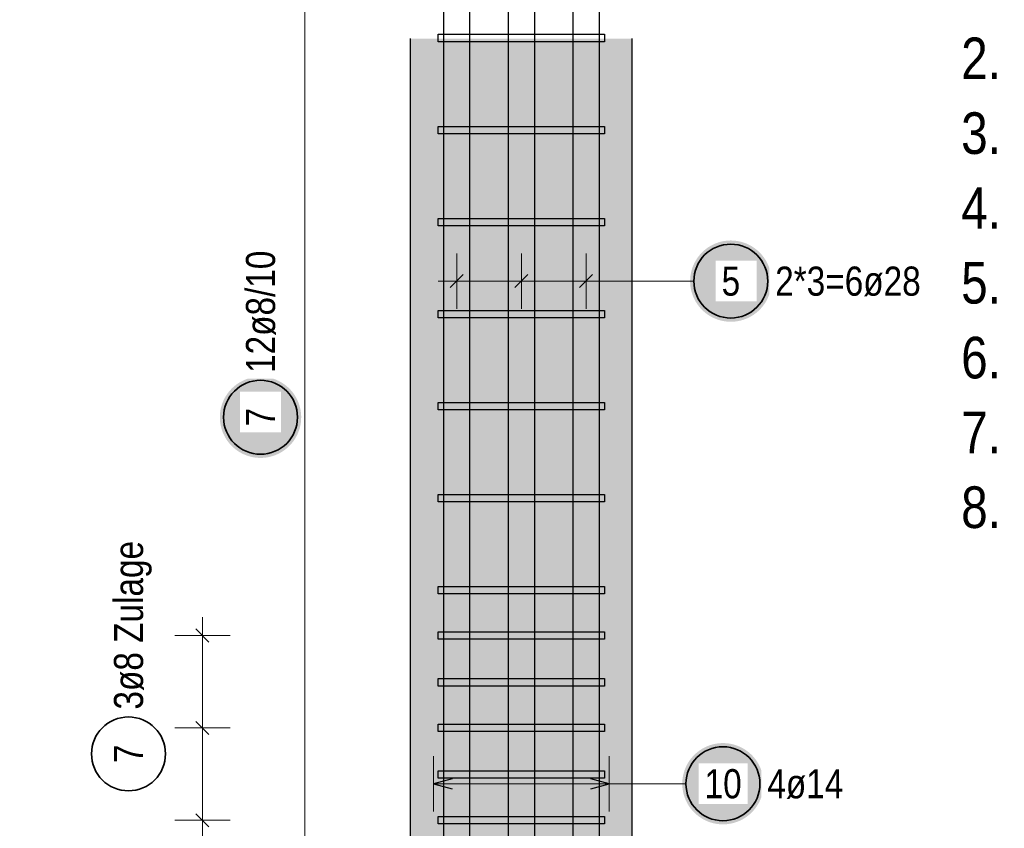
# Model space of a CAD drawing. Header units: millimetres. Extents: x -48 to 49.2, y -6.2 to 26.4.
# Tile 41 of 53: x 27.2 to 29.8, y 8.3 to 10.5. Entities that reach past the tile are written whole.
import ezdxf

# ---------------------------------------------------------------- set-up
doc = ezdxf.new("R2010")
doc.units = ezdxf.units.MM
doc.layers.add('Schraffuren', color=7, linetype='Continuous', lineweight=20)
doc.styles.add('Arial Narrow', font='ARIALN.TTF')

msp = doc.modelspace()

# ---------------------------------------------------------------- hatches: boundary and pattern name
at = {"lineweight": 25, "true_color": 0xffffff}
for points in [[(29.193232, 9.776267), (29.193165, 9.780106), (29.192964, 9.78394), (29.19263, 9.787765), (29.192162, 9.791576), (29.191561, 9.795369), (29.190829, 9.799137), (29.189965, 9.802879), (29.188971, 9.806587), (29.187849, 9.810259), (29.186598, 9.813889), (29.185223, 9.817474), (29.183722, 9.821008), (29.1821, 9.824488), (29.180357, 9.827909), (29.178495, 9.831267), (29.176518, 9.834558), (29.174426, 9.837778), (29.172224, 9.840924), (29.169913, 9.84399), (29.167497, 9.846974), (29.164978, 9.849872), (29.16236, 9.85268), (29.159645, 9.855395), (29.156837, 9.858013), (29.153939, 9.860532), (29.150955, 9.862948), (29.147889, 9.865259), (29.144744, 9.867461), (29.141523, 9.869552), (29.138232, 9.87153), (29.134874, 9.873391), (29.131453, 9.875135), (29.127973, 9.876757), (29.124439, 9.878257), (29.120855, 9.879633), (29.117224, 9.880883), (29.113552, 9.882006), (29.109844, 9.883), (29.106103, 9.883863), (29.102334, 9.884596), (29.098541, 9.885197), (29.09473, 9.885665), (29.090906, 9.885999), (29.087071, 9.8862), (29.083232, 9.886267), (29.079393, 9.8862), (29.075559, 9.885999), (29.071734, 9.885665), (29.067923, 9.885197), (29.064131, 9.884596), (29.060362, 9.883863), (29.056621, 9.883), (29.052912, 9.882006), (29.04924, 9.880883), (29.04561, 9.879633), (29.042026, 9.878257), (29.038491, 9.876757), (29.035011, 9.875135), (29.03159, 9.873391), (29.028232, 9.87153), (29.024941, 9.869552), (29.021721, 9.867461), (29.018576, 9.865259), (29.01551, 9.862948), (29.012526, 9.860532), (29.009628, 9.858013), (29.00682, 9.855395), (29.004105, 9.85268), (29.001486, 9.849872), (28.998967, 9.846974), (28.996551, 9.84399), (28.99424, 9.840924), (28.992038, 9.837778), (28.989947, 9.834558), (28.98797, 9.831267), (28.986108, 9.827909), (28.984365, 9.824488), (28.982742, 9.821008), (28.981242, 9.817474), (28.979866, 9.813889), (28.978616, 9.810259), (28.977494, 9.806587), (28.9765, 9.802879), (28.975636, 9.799137), (28.974903, 9.795369), (28.974303, 9.791576), (28.973835, 9.787765), (28.9735, 9.78394), (28.973299, 9.780106), (28.973232, 9.776267), (28.973299, 9.772428), (28.9735, 9.768594), (28.973835, 9.764769), (28.974303, 9.760958), (28.974903, 9.757166), (28.975636, 9.753397), (28.9765, 9.749656), (28.977494, 9.745947), (28.978616, 9.742275), (28.979866, 9.738645), (28.981242, 9.73506), (28.982742, 9.731526), (28.984365, 9.728046), (28.986108, 9.724625), (28.98797, 9.721267), (28.989947, 9.717976), (28.992038, 9.714756), (28.99424, 9.711611), (28.996551, 9.708544), (28.998967, 9.705561), (29.001486, 9.702663), (29.004105, 9.699855), (29.00682, 9.69714), (29.009628, 9.694521), (29.012526, 9.692002), (29.01551, 9.689586), (29.018576, 9.687275), (29.021721, 9.685073), (29.024941, 9.682982), (29.028232, 9.681004), (29.03159, 9.679143), (29.035011, 9.6774), (29.038491, 9.675777), (29.042026, 9.674277), (29.04561, 9.672901), (29.04924, 9.671651), (29.052912, 9.670528), (29.056621, 9.669535), (29.060362, 9.668671), (29.064131, 9.667938), (29.067923, 9.667338), (29.071734, 9.66687), (29.075559, 9.666535), (29.079393, 9.666334), (29.083232, 9.666267), (29.087071, 9.666334), (29.090906, 9.666535), (29.09473, 9.66687), (29.098541, 9.667338), (29.102334, 9.667938), (29.106103, 9.668671), (29.109844, 9.669535), (29.113552, 9.670528), (29.117224, 9.671651), (29.120855, 9.672901), (29.124439, 9.674277), (29.127973, 9.675777), (29.131453, 9.6774), (29.134874, 9.679143), (29.138232, 9.681004), (29.141523, 9.682982), (29.144744, 9.685073), (29.147889, 9.687275), (29.150955, 9.689586), (29.153939, 9.692002), (29.156837, 9.694521), (29.159645, 9.69714), (29.16236, 9.699855), (29.164978, 9.702663), (29.167497, 9.705561), (29.169913, 9.708544), (29.172224, 9.711611), (29.174426, 9.714756), (29.176518, 9.717976), (29.178495, 9.721267), (29.180357, 9.724625), (29.1821, 9.728046), (29.183722, 9.731526), (29.185223, 9.73506), (29.186598, 9.738645), (29.187849, 9.742275), (29.188971, 9.745947), (29.189965, 9.749656), (29.190829, 9.753397), (29.191561, 9.757166), (29.192162, 9.760958), (29.19263, 9.764769), (29.192964, 9.768594)], [(27.921198, 9.407731), (27.921131, 9.41157), (27.92093, 9.415404), (27.920595, 9.419229), (27.920127, 9.42304), (27.919527, 9.426832), (27.918794, 9.430601), (27.91793, 9.434342), (27.916937, 9.438051), (27.915814, 9.441723), (27.914564, 9.445353), (27.913188, 9.448937), (27.911688, 9.452472), (27.910065, 9.455952), (27.908322, 9.459373), (27.906461, 9.462731), (27.904483, 9.466022), (27.902392, 9.469242), (27.90019, 9.472387), (27.897879, 9.475453), (27.895463, 9.478437), (27.892944, 9.481335), (27.890325, 9.484143), (27.88761, 9.486858), (27.884802, 9.489477), (27.881905, 9.491996), (27.878921, 9.494412), (27.875854, 9.496723), (27.872709, 9.498925), (27.869489, 9.501016), (27.866198, 9.502993), (27.86284, 9.504855), (27.859419, 9.506598), (27.855939, 9.508221), (27.852405, 9.509721), (27.84882, 9.511097), (27.84519, 9.512347), (27.841518, 9.513469), (27.837809, 9.514463), (27.834068, 9.515327), (27.830299, 9.51606), (27.826507, 9.51666), (27.822696, 9.517128), (27.818871, 9.517463), (27.815037, 9.517664), (27.811198, 9.517731), (27.807359, 9.517664), (27.803525, 9.517463), (27.7997, 9.517128), (27.795889, 9.51666), (27.792097, 9.51606), (27.788328, 9.515327), (27.784587, 9.514463), (27.780878, 9.513469), (27.777206, 9.512347), (27.773576, 9.511097), (27.769991, 9.509721), (27.766457, 9.508221), (27.762977, 9.506598), (27.759556, 9.504855), (27.756198, 9.502993), (27.752907, 9.501016), (27.749687, 9.498925), (27.746542, 9.496723), (27.743475, 9.494412), (27.740491, 9.491996), (27.737594, 9.489477), (27.734786, 9.486858), (27.732071, 9.484143), (27.729452, 9.481335), (27.726933, 9.478437), (27.724517, 9.475453), (27.722206, 9.472387), (27.720004, 9.469242), (27.717913, 9.466022), (27.715935, 9.462731), (27.714074, 9.459373), (27.712331, 9.455952), (27.710708, 9.452472), (27.709208, 9.448937), (27.707832, 9.445353), (27.706582, 9.441723), (27.705459, 9.438051), (27.704465, 9.434342), (27.703602, 9.430601), (27.702869, 9.426832), (27.702268, 9.42304), (27.701801, 9.419229), (27.701466, 9.415404), (27.701265, 9.41157), (27.701198, 9.407731), (27.701265, 9.403892), (27.701466, 9.400057), (27.701801, 9.396233), (27.702268, 9.392422), (27.702869, 9.388629), (27.703602, 9.38486), (27.704465, 9.381119), (27.705459, 9.377411), (27.706582, 9.373739), (27.707832, 9.370108), (27.709208, 9.366524), (27.710708, 9.36299), (27.712331, 9.35951), (27.714074, 9.356089), (27.715935, 9.352731), (27.717913, 9.34944), (27.720004, 9.346219), (27.722206, 9.343074), (27.724517, 9.340008), (27.726933, 9.337024), (27.729452, 9.334126), (27.732071, 9.331318), (27.734786, 9.328603), (27.737594, 9.325985), (27.740491, 9.323466), (27.743475, 9.32105), (27.746542, 9.318739), (27.749687, 9.316537), (27.752907, 9.314445), (27.756198, 9.312468), (27.759556, 9.310606), (27.762977, 9.308863), (27.766457, 9.307241), (27.769991, 9.30574), (27.773576, 9.304365), (27.777206, 9.303114), (27.780878, 9.301992), (27.784587, 9.300998), (27.788328, 9.300134), (27.792097, 9.299402), (27.795889, 9.298801), (27.7997, 9.298333), (27.803525, 9.297999), (27.807359, 9.297798), (27.811198, 9.297731), (27.815037, 9.297798), (27.818871, 9.297999), (27.822696, 9.298333), (27.826507, 9.298801), (27.830299, 9.299402), (27.834068, 9.300134), (27.837809, 9.300998), (27.841518, 9.301992), (27.84519, 9.303114), (27.84882, 9.304365), (27.852405, 9.30574), (27.855939, 9.307241), (27.859419, 9.308863), (27.86284, 9.310606), (27.866198, 9.312468), (27.869489, 9.314445), (27.872709, 9.316537), (27.875854, 9.318739), (27.878921, 9.32105), (27.881905, 9.323466), (27.884802, 9.325985), (27.88761, 9.328603), (27.890325, 9.331318), (27.892944, 9.334126), (27.895463, 9.337024), (27.897879, 9.340008), (27.90019, 9.343074), (27.902392, 9.346219), (27.904483, 9.34944), (27.906461, 9.352731), (27.908322, 9.356089), (27.910065, 9.35951), (27.911688, 9.36299), (27.913188, 9.366524), (27.914564, 9.370108), (27.915814, 9.373739), (27.916937, 9.377411), (27.91793, 9.381119), (27.918794, 9.38486), (27.919527, 9.388629), (27.920127, 9.392422), (27.920595, 9.396233), (27.92093, 9.400057)]]:
    msp.add_hatch(color=7, dxfattribs=at).paths.add_polyline_path(points)
at = {"layer": 'Schraffuren', "lineweight": 35, "true_color": 0xd7ffd7}
msp.add_hatch(color=254, dxfattribs=at).paths.add_polyline_path([(27.159781, 7.34199), (29.200086, 7.342008), (29.200086, 8.06699), (28.816882, 8.06699), (28.816882, 10.432617), (28.216882, 10.432617), (28.216882, 8.06699), (27.159781, 8.06699)])
at = {"layer": 'Schraffuren', "lineweight": 25, "true_color": 0xffffff}
msp.add_hatch(color=7, dxfattribs=at).paths.add_polyline_path([(29.171975, 8.415807), (29.171908, 8.419646), (29.171708, 8.42348), (29.171373, 8.427305), (29.170905, 8.431116), (29.170304, 8.434908), (29.169572, 8.438677), (29.168708, 8.442418), (29.167714, 8.446127), (29.166592, 8.449799), (29.165342, 8.453429), (29.163966, 8.457013), (29.162465, 8.460548), (29.160843, 8.464028), (29.1591, 8.467449), (29.157238, 8.470807), (29.155261, 8.474098), (29.15317, 8.477318), (29.150967, 8.480463), (29.148657, 8.48353), (29.14624, 8.486513), (29.143721, 8.489411), (29.141103, 8.492219), (29.138388, 8.494934), (29.13558, 8.497553), (29.132682, 8.500072), (29.129698, 8.502488), (29.126632, 8.504799), (29.123487, 8.507001), (29.120267, 8.509092), (29.116975, 8.51107), (29.113617, 8.512931), (29.110196, 8.514674), (29.106717, 8.516297), (29.103182, 8.517797), (29.099598, 8.519173), (29.095967, 8.520423), (29.092296, 8.521546), (29.088587, 8.522539), (29.084846, 8.523403), (29.081077, 8.524136), (29.077285, 8.524736), (29.073474, 8.525204), (29.069649, 8.525539), (29.065814, 8.52574), (29.061975, 8.525807), (29.058137, 8.52574), (29.054302, 8.525539), (29.050477, 8.525204), (29.046666, 8.524736), (29.042874, 8.524136), (29.039105, 8.523403), (29.035364, 8.522539), (29.031655, 8.521546), (29.027984, 8.520423), (29.024353, 8.519173), (29.020769, 8.517797), (29.017234, 8.516297), (29.013755, 8.514674), (29.010334, 8.512931), (29.006975, 8.51107), (29.003684, 8.509092), (29.000464, 8.507001), (28.997319, 8.504799), (28.994253, 8.502488), (28.991269, 8.500072), (28.988371, 8.497553), (28.985563, 8.494934), (28.982848, 8.492219), (28.98023, 8.489411), (28.977711, 8.486513), (28.975294, 8.48353), (28.972984, 8.480463), (28.970781, 8.477318), (28.96869, 8.474098), (28.966713, 8.470807), (28.964851, 8.467449), (28.963108, 8.464028), (28.961485, 8.460548), (28.959985, 8.457013), (28.958609, 8.453429), (28.957359, 8.449799), (28.956237, 8.446127), (28.955243, 8.442418), (28.954379, 8.438677), (28.953647, 8.434908), (28.953046, 8.431116), (28.952578, 8.427305), (28.952243, 8.42348), (28.952043, 8.419646), (28.951975, 8.415807), (28.952043, 8.411968), (28.952243, 8.408134), (28.952578, 8.404309), (28.953046, 8.400498), (28.953647, 8.396705), (28.954379, 8.392936), (28.955243, 8.389195), (28.956237, 8.385487), (28.957359, 8.381815), (28.958609, 8.378185), (28.959985, 8.3746), (28.961485, 8.371066), (28.963108, 8.367586), (28.964851, 8.364165), (28.966713, 8.360807), (28.96869, 8.357516), (28.970781, 8.354296), (28.972984, 8.35115), (28.975294, 8.348084), (28.977711, 8.3451), (28.98023, 8.342202), (28.982848, 8.339394), (28.985563, 8.336679), (28.988371, 8.334061), (28.991269, 8.331542), (28.994253, 8.329126), (28.997319, 8.326815), (29.000464, 8.324613), (29.003684, 8.322521), (29.006975, 8.320544), (29.010334, 8.318683), (29.013755, 8.316939), (29.017234, 8.315317), (29.020769, 8.313817), (29.024353, 8.312441), (29.027984, 8.311191), (29.031655, 8.310068), (29.035364, 8.309074), (29.039105, 8.308211), (29.042874, 8.307478), (29.046666, 8.306877), (29.050477, 8.306409), (29.054302, 8.306075), (29.058137, 8.305874), (29.061975, 8.305807), (29.065814, 8.305874), (29.069649, 8.306075), (29.073474, 8.306409), (29.077285, 8.306877), (29.081077, 8.307478), (29.084846, 8.308211), (29.088587, 8.309074), (29.092296, 8.310068), (29.095967, 8.311191), (29.099598, 8.312441), (29.103182, 8.313817), (29.106717, 8.315317), (29.110196, 8.316939), (29.113617, 8.318683), (29.116975, 8.320544), (29.120267, 8.322521), (29.123487, 8.324613), (29.126632, 8.326815), (29.129698, 8.329126), (29.132682, 8.331542), (29.13558, 8.334061), (29.138388, 8.336679), (29.141103, 8.339394), (29.143721, 8.342202), (29.14624, 8.3451), (29.148657, 8.348084), (29.150967, 8.35115), (29.15317, 8.354296), (29.155261, 8.357516), (29.157238, 8.360807), (29.1591, 8.364165), (29.160843, 8.367586), (29.162465, 8.371066), (29.163966, 8.3746), (29.165342, 8.378185), (29.166592, 8.381815), (29.167714, 8.385487), (29.168708, 8.389195), (29.169572, 8.392936), (29.170304, 8.396705), (29.170905, 8.400498), (29.171373, 8.404309), (29.171708, 8.408134)])

# ---------------------------------------------------------------- linework, layer by layer
at = {"color": 3, "linetype": 'Continuous', "lineweight": 25, "ltscale": 0.4}
for p, q in [((28.306882, 7.47949), (28.306882, 11.22949)), ((28.376882, 11.22949), (28.376882, 7.47949)), ((28.481881, 7.47949), (28.481881, 11.22949)), ((28.551881, 11.22949), (28.551881, 7.47949)), ((28.656881, 7.47949), (28.656881, 11.22949)), ((28.726881, 11.22949), (28.726881, 7.47949)), ((28.291832, 10.424322), (28.291832, 10.444322)), ((28.291832, 10.444322), (28.741882, 10.444322)), ((28.741882, 10.444322), (28.741882, 10.424322)), ((28.741882, 10.424322), (28.291832, 10.424322)), ((28.291832, 10.175174), (28.291832, 10.195174)), ((28.291832, 10.195174), (28.741882, 10.195174)), ((28.741882, 10.175174), (28.291832, 10.175174)), ((28.741882, 10.195174), (28.741882, 10.175174)), ((28.291832, 9.926026), (28.291832, 9.946026)), ((28.291832, 9.946026), (28.741882, 9.946026)), ((28.741882, 9.946026), (28.741882, 9.926026)), ((28.741882, 9.926026), (28.291832, 9.926026)), ((28.359559, 9.793945), (28.324204, 9.75859)), ((28.534559, 9.793945), (28.499204, 9.75859)), ((28.709559, 9.793945), (28.674203, 9.75859)), ((28.291832, 9.676879), (28.291832, 9.696879)), ((28.291832, 9.696879), (28.741882, 9.696879)), ((28.741882, 9.696879), (28.741882, 9.676879)), ((28.741882, 9.676879), (28.291832, 9.676879)), ((28.291832, 9.427731), (28.291832, 9.447731)), ((28.291832, 9.447731), (28.741882, 9.447731)), ((28.741882, 9.447731), (28.741882, 9.427731)), ((28.741882, 9.427731), (28.291832, 9.427731)), ((28.291832, 9.178583), (28.291832, 9.198583)), ((28.291832, 9.198583), (28.741882, 9.198583)), ((28.741882, 9.198583), (28.741882, 9.178583)), ((28.741882, 9.178583), (28.291832, 9.178583)), ((28.291832, 8.929436), (28.291832, 8.949436)), ((28.291832, 8.949436), (28.741882, 8.949436)), ((28.741882, 8.949436), (28.741882, 8.929436)), ((28.741882, 8.929436), (28.291832, 8.929436)), ((27.636429, 8.834668), (27.671784, 8.799312)), ((28.291882, 8.80699), (28.291882, 8.82699)), ((28.291882, 8.82699), (28.741932, 8.82699)), ((28.741932, 8.82699), (28.741932, 8.80699)), ((28.741932, 8.80699), (28.291882, 8.80699)), ((28.291832, 8.680288), (28.291832, 8.700288)), ((28.291832, 8.700288), (28.741882, 8.700288)), ((28.741882, 8.700288), (28.741882, 8.680288)), ((28.741882, 8.680288), (28.291832, 8.680288)), ((27.636429, 8.584668), (27.671784, 8.549312)), ((28.291882, 8.55699), (28.291882, 8.57699)), ((28.291882, 8.57699), (28.741932, 8.57699)), ((28.741932, 8.57699), (28.741932, 8.55699)), ((28.741932, 8.55699), (28.291882, 8.55699)), ((28.291832, 8.43114), (28.291832, 8.45114)), ((28.291832, 8.45114), (28.741882, 8.45114)), ((28.741882, 8.45114), (28.741882, 8.43114)), ((28.741882, 8.43114), (28.291832, 8.43114)), ((27.636429, 8.334668), (27.671784, 8.299312)), ((28.291882, 8.30699), (28.291882, 8.32699)), ((28.291882, 8.32699), (28.741932, 8.32699)), ((28.741932, 8.32699), (28.741932, 8.30699)), ((28.741932, 8.30699), (28.291882, 8.30699))]:
    msp.add_line(p, q, dxfattribs=at)
at = {"color": 5, "linetype": 'Continuous', "lineweight": 18, "ltscale": 0.4}
for p, q in [((27.931484, 10.932617), (27.931484, 8.191993)), ((28.341882, 9.851267), (28.341882, 9.701267)), ((28.516881, 9.851267), (28.516881, 9.701267)), ((28.691881, 9.851267), (28.691881, 9.701267)), ((28.291882, 9.776267), (28.741881, 9.776267)), ((28.983232, 9.776267), (28.741881, 9.776267)), ((27.654107, 8.26699), (27.654107, 8.86699)), ((27.579107, 8.81699), (27.729107, 8.81699)), ((27.579107, 8.56699), (27.729107, 8.56699)), ((27.579107, 8.31699), (27.729107, 8.31699))]:
    msp.add_line(p, q, dxfattribs=at)
at = {"color": 2, "linetype": 'Continuous', "lineweight": 35, "ltscale": 0.4}
for centre in [(29.083232, 9.776267), (27.811198, 9.407731), (27.454107, 8.496603)]:
    msp.add_circle(centre, 0.1, dxfattribs=at)
at = {"layer": 'Schraffuren', "color": 3, "linetype": 'Continuous', "lineweight": 25}
for p, q in [((28.216882, 8.06699), (28.216882, 10.432617)), ((28.816882, 8.06699), (28.816882, 10.432617))]:
    msp.add_line(p, q, dxfattribs=at)
at = {"layer": 'Schraffuren', "color": 5, "linetype": 'Continuous', "lineweight": 18, "ltscale": 0.4}
for p, q in [((28.279382, 8.490807), (28.279382, 8.340807)), ((28.754382, 8.340807), (28.754382, 8.490807)), ((28.279382, 8.415807), (28.754382, 8.415807)), ((28.961975, 8.415807), (28.754382, 8.415807))]:
    msp.add_line(p, q, dxfattribs=at)
at = {"layer": 'Schraffuren', "color": 3, "linetype": 'Continuous', "lineweight": 25, "ltscale": 0.4}
for p, q in [((28.329382, 8.429204), (28.279382, 8.415807)), ((28.754382, 8.415807), (28.704382, 8.429204)), ((28.279382, 8.415807), (28.329382, 8.402409)), ((28.704382, 8.402409), (28.754382, 8.415807))]:
    msp.add_line(p, q, dxfattribs=at)
at = {"layer": 'Schraffuren', "color": 2, "linetype": 'Continuous', "lineweight": 35, "ltscale": 0.4}
msp.add_circle((29.061975, 8.415807), 0.1, dxfattribs=at)

# ---------------------------------------------------------------- texts
at = {"color": 4, "lineweight": 50, "style": 'Arial Narrow'}
for s, p in [('2.', (29.706372, 10.323072)), ('3.', (29.706372, 10.120572)), ('4.', (29.706372, 9.918072)), ('5.', (29.706372, 9.715572)), ('6.', (29.706372, 9.513072)), ('7.', (29.706372, 9.310572)), ('8.', (29.706372, 9.108072))]:
    msp.add_text(s, height=0.1125, dxfattribs=at).set_placement(p)
at = {"color": 2, "lineweight": 35, "char_height": 0.07875, "attachment_point": 1, "rotation": 90, "line_spacing_factor": 0.9, "style": 'Arial Narrow'}
for s, insert in [('3ø8 Zulage', (27.414732, 8.616603)), ('7', (27.414732, 8.471796))]:
    msp.add_mtext(s, dxfattribs=dict(at, insert=insert))

# ---------------------------------------------------------------- next in the draw order: texts
at = {"color": 2, "lineweight": 35, "char_height": 0.07875, "attachment_point": 1, "rotation": 90, "line_spacing_factor": 0.9, "style": 'Arial Narrow', "bg_fill": 3, "box_fill_scale": 1.2, "bg_fill_color": 256, "bg_fill_true_color": 13158600, "bg_fill_transparency": 0}
for s, insert in [('12ø8/10', (27.771823, 9.527731)), ('7', (27.771823, 9.382924))]:
    msp.add_mtext(s, dxfattribs=dict(at, insert=insert))
at = {"color": 2, "lineweight": 35, "char_height": 0.07875, "attachment_point": 1, "line_spacing_factor": 0.9, "style": 'Arial Narrow', "bg_fill": 3, "box_fill_scale": 1.2, "bg_fill_color": 256, "bg_fill_true_color": 13158600, "bg_fill_transparency": 0}
for s, insert in [('5', (29.058426, 9.815642)), ('2*3=6ø28', (29.203232, 9.815642))]:
    msp.add_mtext(s, dxfattribs=dict(at, insert=insert))
at = {"layer": 'Schraffuren', "color": 2, "lineweight": 35, "char_height": 0.07875, "attachment_point": 1, "line_spacing_factor": 0.9, "style": 'Arial Narrow', "bg_fill": 3, "box_fill_scale": 1.2, "bg_fill_color": 256, "bg_fill_true_color": 13158600, "bg_fill_transparency": 0}
for s, insert in [('10', (29.012363, 8.455182)), ('4ø14', (29.181975, 8.455182))]:
    msp.add_mtext(s, dxfattribs=dict(at, insert=insert))

doc.saveas('drawing.dxf')
